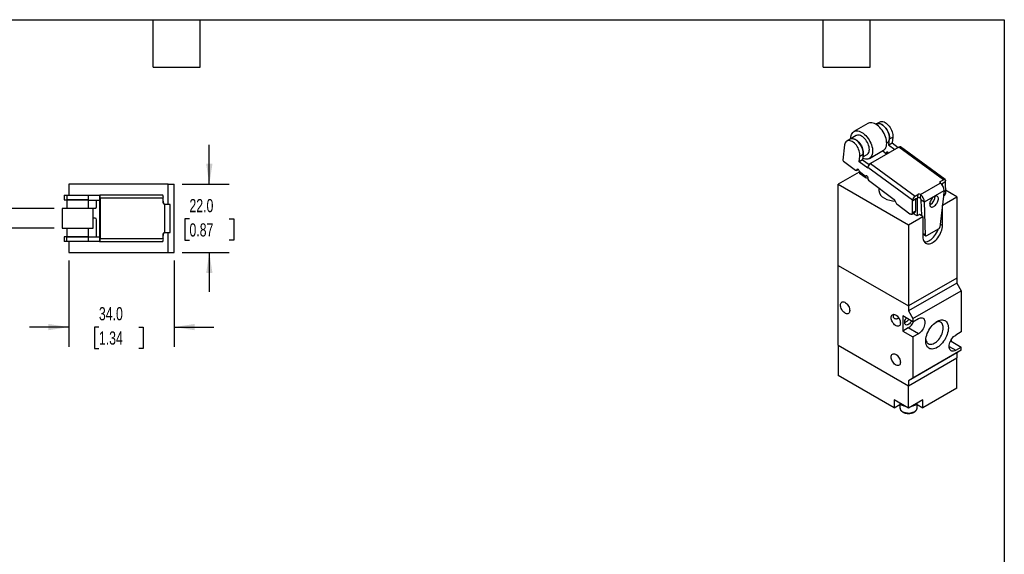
# Model space of a CAD drawing. Header units: millimetres. Extents: x 13 to 546, y 13 to 419.
# Tile 3 of 3: x 229 to 546, y 247 to 419. Entities that reach past the tile are written whole.
import ezdxf

# ---------------------------------------------------------------- set-up
doc = ezdxf.new("R2010")
doc.units = ezdxf.units.MM
doc.header["$LTSCALE"] = 2
doc.layers.add('DIMENSIONS', color=140, linetype='Continuous', lineweight=25)
doc.layers.add('TEXT', color=140, linetype='Continuous', lineweight=25)
doc.styles.add('SLDTEXTSTYLE0', font='TXT', dxfattribs={"width": 0.7})
doc.dimstyles.new('SLDDIMSTYLE0', dxfattribs={"dimtxt": 4.316016, "dimasz": 6.604, "dimexe": 0, "dimexo": 0.0625, "dimgap": 1.079004, "dimtad": 0, "dimtih": 1, "dimtoh": 1, "dimrnd": 1e-09, "dimzin": 4, "dimdsep": 46, "dimtxsty": 'SLDTEXTSTYLE0', "dimsah": 1, "dimcen": 0.09, "dimadec": 0, "dimazin": 1, "dimtfac": 1, "dimtmove": 0, "dimatfit": 0, "dimfxl": 0, "dimfrac": 2, "dimtolj": 1, "dimtzin": 12, "dimarcsym": 0})
doc.dimstyles.new('SLDDIMSTYLE2', dxfattribs={"dimtxt": 4.316016, "dimasz": 6.604, "dimexe": 0, "dimexo": 0.0625, "dimgap": 1.079004, "dimtad": 0, "dimtih": 1, "dimtoh": 1, "dimrnd": 1e-09, "dimzin": 12, "dimdsep": 46, "dimtxsty": 'SLDTEXTSTYLE0', "dimsah": 1, "dimcen": 0.09, "dimadec": 0, "dimazin": 3, "dimtfac": 1, "dimtmove": 0, "dimatfit": 0, "dimfxl": 0, "dimfrac": 2, "dimtolj": 1, "dimtzin": 12, "dimarcsym": 0})

# ---------------------------------------------------------------- blocks, each defined once
blk = doc.blocks.new('_D_14')
at = {"layer": 'DIMENSIONS'}
for p, q in [((219.32, 358.31), (219.32, 371.01)), ((239.95, 358.31), (212.97, 358.31)), ((239.95, 351.91), (212.97, 351.91)), ((219.32, 330.99), (219.32, 351.91)), ((186.02, 330.99), (184.57, 330.99)), ((184.57, 330.99), (184.57, 324.14)), ((198.84, 330.99), (200.29, 330.99)), ((200.29, 330.99), (200.29, 324.14)), ((206.62, 330.99), (219.32, 330.99)), ((184.57, 324.14), (186.02, 324.14)), ((200.29, 324.14), (198.84, 324.14))]:
    blk.add_line(p, q, dxfattribs=at)
for points in [[(219.32, 358.31), (220.34, 364.92), (218.31, 364.92)], [(219.32, 351.91), (218.31, 345.31), (220.34, 345.31)]]:
    blk.add_solid(points, dxfattribs=at)
at = {"layer": 'DIMENSIONS', "char_height": 4.233, "attachment_point": 1, "style": 'SLDTEXTSTYLE0'}
for s, insert in [('6.4', (187.81, 337.42)), ('0.25', (186.02, 329.59))]:
    blk.add_mtext(s, dxfattribs=dict(at, insert=insert))
blk = doc.blocks.new('_D_15')
at = {"layer": 'DIMENSIONS'}
for p, q in [((289.93, 366.11), (289.93, 378.81)), ((281.17, 366.11), (296.28, 366.11)), ((283.52, 354.91), (282.07, 354.91)), ((282.07, 354.91), (282.07, 348.05)), ((296.34, 354.91), (297.79, 354.91)), ((297.79, 354.91), (297.79, 348.05)), ((282.07, 348.05), (283.52, 348.05)), ((297.79, 348.05), (296.34, 348.05)), ((281.17, 344.11), (296.28, 344.11)), ((289.93, 344.11), (289.93, 331.41))]:
    blk.add_line(p, q, dxfattribs=at)
for points in [[(289.93, 366.11), (290.94, 372.72), (288.91, 372.72)], [(289.93, 344.11), (288.91, 337.51), (290.94, 337.51)]]:
    blk.add_solid(points, dxfattribs=at)
at = {"layer": 'DIMENSIONS', "char_height": 4.233, "attachment_point": 1, "style": 'SLDTEXTSTYLE0'}
for s, insert in [('22.0', (283.52, 361.34)), ('0.87', (283.52, 353.51))]:
    blk.add_mtext(s, dxfattribs=dict(at, insert=insert))
blk = doc.blocks.new('_D_16')
at = {"layer": 'DIMENSIONS'}
for p, q in [((244.63, 341.57), (244.63, 313.75)), ((278.63, 341.57), (278.63, 313.75)), ((244.63, 320.1), (231.93, 320.1)), ((254.35, 320.1), (252.91, 320.1)), ((252.91, 320.1), (252.91, 313.24)), ((267.18, 320.1), (268.63, 320.1)), ((268.63, 320.1), (268.63, 313.24)), ((278.63, 320.1), (291.33, 320.1)), ((252.91, 313.24), (254.35, 313.24)), ((268.63, 313.24), (267.18, 313.24))]:
    blk.add_line(p, q, dxfattribs=at)
for points in [[(244.63, 320.1), (238.03, 321.11), (238.03, 319.08)], [(278.63, 320.1), (285.24, 319.08), (285.24, 321.11)]]:
    blk.add_solid(points, dxfattribs=at)
at = {"layer": 'DIMENSIONS', "char_height": 4.233, "attachment_point": 1, "style": 'SLDTEXTSTYLE0'}
for s, insert in [('34.0', (254.35, 326.52)), ('1.34', (254.35, 318.69))]:
    blk.add_mtext(s, dxfattribs=dict(at, insert=insert))

msp = doc.modelspace()

# ---------------------------------------------------------------- linework, layer by layer
for p, q in [((502.165, 385.687), (497.639, 383.074)), ((504.859, 385.51), (504.7, 385.419)), ((505.955, 386.143), (504.894, 385.531)), ((498.389, 381.775), (496.444, 380.653)), ((509.097, 380.7), (510.157, 381.312)), ((510.157, 381.312), (509.92, 379.426)), ((494.646, 378.788), (494.024, 373.851)), ((496.409, 380.632), (495.348, 380.02)), ((512.158, 378.093), (502.966, 372.786)), ((508.2, 379.356), (508.359, 379.448)), ((508.788, 378.773), (508.859, 378.814)), ((508.788, 378.773), (510.791, 377.304)), ((508.859, 378.814), (509.097, 380.7)), ((508.859, 378.814), (509.92, 379.426)), ((509.92, 379.426), (511.922, 377.957)), ((526.522, 367.552), (512.158, 378.093)), ((527.019, 367.604), (512.655, 378.145)), ((499.313, 373.303), (499.551, 375.189)), ((499.551, 375.189), (500.611, 375.801)), ((500.611, 375.801), (500.374, 373.916)), ((500.499, 374.911), (501.889, 375.713)), ((502.639, 374.414), (507.164, 377.026)), ((507.744, 376.096), (506.796, 376.814)), ((508.048, 376.035), (508.629, 376.37)), ((508.546, 376.44), (508.149, 376.211)), ((508.149, 376.211), (508.161, 376.31)), ((508.464, 376.485), (508.161, 376.31)), ((494.335, 373.513), (498.198, 370.585)), ((500.374, 373.916), (499.313, 373.303)), ((502.116, 371.247), (499.313, 373.303)), ((500.374, 373.916), (500.445, 373.957)), ((500.445, 373.957), (502.543, 372.416)), ((502.116, 371.247), (502.164, 371.624)), ((502.164, 371.624), (516.528, 361.083)), ((502.966, 372.786), (517.33, 362.245)), ((499.321, 369.981), (492.606, 366.105)), ((498.502, 370.524), (499.083, 370.86)), ((499, 370.929), (498.603, 370.7)), ((498.615, 370.8), (498.603, 370.7)), ((498.918, 370.975), (498.615, 370.8)), ((499.316, 370.286), (501.418, 368.743)), ((499.489, 369.689), (501.591, 368.146)), ((501.418, 368.743), (501.721, 368.918)), ((502.095, 368.037), (502.119, 368.229)), ((244.634, 366.112), (244.634, 362.612)), ((276.634, 366.112), (244.634, 366.112)), ((276.634, 366.112), (278.634, 366.112)), ((276.634, 359.612), (276.634, 366.112)), ((278.634, 344.112), (278.634, 366.112)), ((492.606, 339.975), (492.606, 366.105)), ((492.606, 366.105), (515.234, 353.042)), ((502.39, 367.408), (510.642, 361.154)), ((505.698, 364.9), (505.698, 364.064)), ((519.121, 362.785), (525.485, 366.459)), ((525.462, 366.94), (525.409, 366.52)), ((525.485, 366.459), (525.458, 366.478)), ((525.462, 366.94), (526.522, 367.552)), ((525.86, 366.121), (525.956, 366.176)), ((527.087, 366.829), (525.956, 366.176)), ((526.027, 366.134), (525.964, 366.18)), ((526.027, 366.134), (526.028, 365.924)), ((527.087, 366.829), (527.134, 367.206)), ((527.087, 366.829), (527.103, 363.092)), ((243.139, 362.612), (243.139, 361.112)), ((243.139, 362.612), (244.018, 362.612)), ((244.018, 362.612), (244.018, 361.112)), ((244.018, 362.612), (250.986, 362.612)), ((250.986, 361.112), (250.986, 362.612)), ((250.986, 362.612), (254.582, 362.612)), ((254.582, 362.612), (254.582, 361.012)), ((254.582, 362.612), (254.65, 362.612)), ((274.964, 362.612), (254.65, 362.612)), ((517.33, 362.245), (518.391, 362.858)), ((517.917, 361.699), (518.062, 361.615)), ((518.062, 361.615), (518.7, 361.984)), ((518.27, 361.903), (518.391, 362.858)), ((519.094, 362.805), (518.952, 361.673)), ((519.121, 362.785), (519.094, 362.805)), ((520.345, 360.385), (526.705, 364.057)), ((526.705, 364.057), (525.356, 352.29)), ((526.194, 359.369), (530.79, 362.023)), ((526.517, 362.411), (526.896, 362.63)), ((526.559, 362.778), (527.103, 363.092)), ((530.79, 362.023), (527.098, 364.154)), ((530.79, 362.023), (530.79, 335.893)), ((243.139, 361.112), (244.018, 361.112)), ((243.986, 361.062), (243.986, 358.312)), ((244.018, 361.062), (243.986, 361.062)), ((244.018, 361.112), (250.986, 361.112)), ((250.986, 361.062), (244.018, 361.062)), ((244.634, 361.112), (244.634, 361.062)), ((245.986, 361.112), (245.986, 361.062)), ((248.986, 361.062), (248.986, 361.112)), ((250.421, 361.112), (250.421, 361.062)), ((250.619, 361.062), (250.619, 361.112)), ((250.986, 358.312), (250.986, 361.062)), ((250.986, 361.012), (254.582, 361.012)), ((253.595, 358.802), (253.595, 361.012)), ((254.582, 361.012), (254.582, 349.212)), ((254.784, 361.612), (254.784, 348.612)), ((275.098, 361.612), (254.784, 361.612)), ((275.098, 360.112), (275.098, 361.612)), ((275.134, 360.612), (275.098, 360.612)), ((275.134, 359.926), (275.134, 360.612)), ((275.631, 359.612), (275.594, 359.612)), ((275.631, 350.612), (275.631, 359.612)), ((277.362, 359.612), (275.631, 359.612)), ((277.362, 350.612), (277.362, 359.612)), ((510.869, 360.867), (511.299, 359.964)), ((511.533, 359.672), (515.694, 356.619)), ((517.612, 361.359), (516.48, 360.706)), ((516.48, 360.706), (516.528, 361.083)), ((516.496, 356.969), (516.48, 360.706)), ((517.557, 357.581), (517.541, 361.235)), ((517.895, 361.522), (517.612, 361.359)), ((518.062, 361.615), (518.062, 355.899)), ((518.952, 361.673), (518.978, 361.654)), ((519.284, 361.08), (520.344, 360.41)), ((519.478, 355.899), (519.286, 361.055)), ((520.746, 349.629), (520.345, 360.385)), ((526.169, 359.383), (526.194, 359.369)), ((526.194, 352.837), (526.194, 359.369)), ((242.486, 358.312), (242.486, 351.912)), ((242.531, 358.312), (242.486, 358.312)), ((252.486, 358.312), (242.531, 358.312)), ((251.019, 358.312), (250.986, 358.32)), ((252.486, 351.912), (252.486, 358.312)), ((253.198, 358.312), (252.486, 358.312)), ((515.234, 353.042), (519.83, 355.695)), ((516.289, 356.507), (517.35, 357.119)), ((516.496, 356.969), (517.557, 357.581)), ((518.062, 355.899), (516.649, 356.715)), ((518.769, 356.308), (518.062, 355.899)), ((519.83, 355.695), (518.769, 356.308)), ((519.83, 355.695), (519.83, 349.163)), ((253.1, 355.172), (252.486, 355.172)), ((253.595, 349.212), (253.595, 354.672)), ((515.234, 353.042), (515.234, 326.913)), ((525.467, 353.257), (526.194, 352.837)), ((242.486, 351.912), (242.531, 351.912)), ((242.531, 351.912), (252.486, 351.912)), ((243.139, 349.112), (243.139, 347.612)), ((244.018, 349.112), (243.139, 349.112)), ((243.986, 351.912), (243.986, 349.162)), ((243.986, 349.162), (250.986, 349.162)), ((244.018, 347.612), (244.018, 349.112)), ((250.986, 349.112), (244.018, 349.112)), ((244.634, 349.162), (244.634, 349.112)), ((245.986, 349.162), (245.986, 349.112)), ((248.986, 349.112), (248.986, 349.162)), ((250.421, 349.162), (250.421, 349.112)), ((250.619, 349.112), (250.619, 349.162)), ((250.986, 349.162), (250.986, 351.912)), ((250.986, 349.212), (254.582, 349.212)), ((250.986, 347.612), (250.986, 349.112)), ((254.582, 349.212), (254.582, 347.612)), ((275.098, 348.612), (275.098, 350.112)), ((275.098, 349.612), (275.134, 349.612)), ((275.134, 349.612), (275.134, 350.298)), ((275.631, 350.612), (275.594, 350.612)), ((275.631, 350.612), (277.362, 350.612)), ((276.634, 344.112), (276.634, 350.612)), ((520.746, 349.629), (519.83, 350.208)), ((519.83, 350.078), (520.832, 349.444)), ((524.998, 351.729), (521.072, 349.463)), ((244.018, 347.612), (243.139, 347.612)), ((250.986, 347.612), (244.018, 347.612)), ((244.634, 347.612), (244.634, 344.112)), ((254.582, 347.612), (250.986, 347.612)), ((254.582, 347.612), (254.65, 347.612)), ((254.65, 347.612), (274.964, 347.612)), ((254.784, 348.612), (275.098, 348.612)), ((244.634, 344.112), (276.634, 344.112)), ((276.634, 344.112), (278.634, 344.112)), ((492.606, 314.254), (492.606, 339.975)), ((492.606, 339.975), (515.234, 326.913)), ((530.79, 335.893), (515.234, 326.913)), ((530.79, 334.26), (515.234, 325.28)), ((530.79, 335.893), (530.79, 334.26)), ((530.79, 334.26), (532.204, 331.811)), ((516.648, 322.83), (532.204, 331.811)), ((532.204, 331.811), (532.204, 318.542)), ((515.234, 326.913), (515.234, 325.28)), ((516.648, 321.809), (513.395, 323.687)), ((513.395, 323.687), (513.395, 318.788)), ((515.234, 325.28), (516.648, 322.83)), ((516.648, 322.83), (516.648, 321.809)), ((516.648, 321.809), (518.416, 322.83)), ((515.163, 319.808), (513.395, 318.788)), ((513.395, 318.788), (516.648, 316.91)), ((518.416, 317.931), (515.163, 319.808)), ((518.416, 317.931), (516.648, 316.91)), ((532.204, 318.542), (530.437, 317.521)), ((492.606, 314.254), (492.606, 304.456)), ((492.606, 314.254), (515.234, 301.192)), ((516.648, 316.91), (516.648, 303.641)), ((528.952, 315.52), (528.642, 315.341)), ((528.952, 315.964), (528.952, 315.52)), ((528.952, 315.52), (532.204, 313.643)), ((530.79, 311.805), (515.234, 302.825)), ((532.204, 312.622), (516.648, 303.641)), ((528.315, 313.847), (530.437, 312.622)), ((530.437, 312.622), (532.204, 313.643)), ((532.204, 312.622), (530.79, 311.805)), ((530.79, 311.805), (530.79, 310.172)), ((532.204, 312.622), (532.204, 313.643)), ((515.234, 301.192), (530.79, 310.172)), ((530.79, 300.374), (530.79, 310.172)), ((510.638, 294.047), (492.606, 304.456)), ((516.648, 303.641), (515.234, 302.825)), ((515.234, 302.825), (515.234, 301.192)), ((515.234, 294.006), (515.234, 301.192)), ((530.79, 300.374), (519.83, 294.047)), ((510.638, 296.659), (510.638, 294.047)), ((515.234, 294.006), (510.638, 296.659)), ((510.638, 294.047), (512.484, 295.112)), ((512.484, 295.518), (512.484, 294.006)), ((519.83, 296.659), (515.234, 294.006)), ((517.984, 294.006), (517.984, 295.518)), ((517.984, 295.112), (519.83, 294.047)), ((519.83, 294.047), (519.83, 296.659))]:
    msp.add_line(p, q)
at = {"flags": 128}
for points in [[(507.164, 377.026), (507.278, 377.098), (507.546, 377.327), (507.772, 377.615), (507.952, 377.958), (508.085, 378.35), (508.168, 378.786), (508.2, 379.259), (508.18, 379.763), (508.109, 380.29), (507.987, 380.833), (507.817, 381.383), (507.602, 381.933), (507.343, 382.475), (507.045, 383), (506.713, 383.501), (506.351, 383.971), (505.964, 384.403), (505.558, 384.791), (505.139, 385.128), (504.713, 385.411), (504.287, 385.634), (503.866, 385.795), (503.457, 385.891), (503.065, 385.921), (502.697, 385.884), (502.357, 385.782), (502.165, 385.687)], [(508.359, 379.448), (508.492, 379.538), (508.702, 379.745), (508.868, 380.009), (508.989, 380.322), (509.061, 380.679), (509.084, 381.074), (509.056, 381.496), (508.978, 381.939), (508.852, 382.393), (508.68, 382.848), (508.466, 383.296), (508.214, 383.727), (507.93, 384.133), (507.619, 384.505), (507.287, 384.836), (506.941, 385.119), (506.589, 385.348), (506.237, 385.519), (505.892, 385.628), (505.563, 385.673), (505.254, 385.653), (504.973, 385.568), (504.859, 385.51)], [(504.877, 385.52), (505.008, 385.589), (505.289, 385.673), (505.598, 385.694), (505.928, 385.649), (506.272, 385.54), (506.624, 385.369), (506.977, 385.14), (507.322, 384.857), (507.654, 384.526), (507.965, 384.153), (508.25, 383.748), (508.501, 383.316), (508.715, 382.868), (508.887, 382.413), (509.013, 381.959), (509.091, 381.517), (509.119, 381.094), (509.097, 380.7)], [(505.955, 386.143), (506.069, 386.201), (506.35, 386.286), (506.659, 386.306), (506.989, 386.261), (507.333, 386.152), (507.685, 385.981), (508.037, 385.752), (508.383, 385.469), (508.715, 385.138), (509.026, 384.766), (509.31, 384.36), (509.562, 383.929), (509.776, 383.481), (509.948, 383.025), (510.074, 382.572), (510.152, 382.129), (510.18, 381.706), (510.157, 381.312)], [(500.611, 375.801), (500.634, 376.195), (500.606, 376.618), (500.528, 377.061), (500.402, 377.514), (500.23, 377.97), (500.016, 378.418), (499.765, 378.849), (499.48, 379.255), (499.169, 379.627), (498.837, 379.958), (498.491, 380.241), (498.139, 380.47), (497.787, 380.641), (497.443, 380.75), (497.113, 380.795), (496.804, 380.775), (496.523, 380.69), (496.409, 380.632)], [(496.427, 380.642), (496.559, 380.711), (496.84, 380.795), (497.148, 380.815), (497.478, 380.771), (497.822, 380.662), (498.174, 380.491), (498.527, 380.262), (498.872, 379.979), (499.204, 379.648), (499.515, 379.275), (499.8, 378.87), (500.052, 378.438), (500.265, 377.99), (500.437, 377.535), (500.563, 377.081), (500.641, 376.639), (500.669, 376.216), (500.647, 375.822), (500.574, 375.464), (500.565, 375.432)], [(496.603, 380.745), (496.604, 380.842), (496.635, 381.315)], [(496.635, 381.315), (496.718, 381.751), (496.851, 382.143), (497.031, 382.485), (497.257, 382.773), (497.525, 383.002), (497.831, 383.169), (498.171, 383.272), (498.539, 383.308), (498.931, 383.278), (499.341, 383.182), (499.762, 383.021), (500.188, 382.798), (500.614, 382.516), (501.033, 382.178), (501.438, 381.791), (501.825, 381.359), (502.188, 380.889), (502.52, 380.388), (502.818, 379.862), (503.076, 379.321), (503.292, 378.771), (503.462, 378.22), (503.583, 377.678), (503.654, 377.15), (503.674, 376.646), (503.642, 376.173), (503.56, 375.737), (503.427, 375.345), (503.246, 375.003), (503.02, 374.715), (502.752, 374.486), (502.446, 374.319), (502.107, 374.216), (501.738, 374.18), (501.346, 374.21), (500.937, 374.306), (500.516, 374.467), (500.447, 374.499)], [(501.889, 375.713), (502.022, 375.803), (502.232, 376.01), (502.398, 376.274), (502.519, 376.587), (502.591, 376.944), (502.614, 377.338), (502.586, 377.761), (502.508, 378.204), (502.382, 378.657), (502.21, 379.113), (501.996, 379.561), (501.744, 379.992), (501.46, 380.398), (501.149, 380.77), (500.817, 381.101), (500.471, 381.384), (500.119, 381.613), (499.767, 381.784), (499.422, 381.893), (499.093, 381.938), (498.784, 381.918), (498.503, 381.833), (498.389, 381.775)], [(499.551, 375.189), (499.573, 375.583), (499.545, 376.006), (499.467, 376.449), (499.341, 376.902), (499.169, 377.358), (498.956, 377.806), (498.704, 378.237), (498.419, 378.643), (498.108, 379.015), (497.776, 379.346), (497.431, 379.629), (497.078, 379.858), (496.726, 380.029), (496.382, 380.138), (496.052, 380.183), (495.744, 380.163), (495.463, 380.078), (495.215, 379.93), (495.006, 379.723), (494.839, 379.459), (494.718, 379.146), (494.646, 378.788)], [(507.744, 376.096), (507.814, 376.051), (507.883, 376.022), (507.949, 376.011), (508.01, 376.018), (508.061, 376.043), (508.103, 376.085), (508.132, 376.141), (508.149, 376.211)], [(508.161, 376.31), (508.206, 376.435), (508.297, 376.502), (508.421, 376.5), (508.559, 376.431), (508.689, 376.303), (508.788, 376.148)], [(498.603, 370.7), (498.586, 370.63), (498.557, 370.574), (498.515, 370.532), (498.464, 370.508), (498.403, 370.501), (498.337, 370.512), (498.268, 370.54), (498.198, 370.585)], [(498.615, 370.8), (498.66, 370.924), (498.751, 370.991), (498.875, 370.989), (499.013, 370.92), (499.144, 370.793), (499.247, 370.628), (499.307, 370.449), (499.316, 370.286)], [(502.105, 368.116), (501.941, 368.076), (501.771, 368.074), (501.628, 368.122), (501.518, 368.218), (501.444, 368.357), (501.411, 368.534), (501.418, 368.743)], [(501.418, 368.743), (501.463, 368.868), (501.554, 368.934), (501.678, 368.933), (501.816, 368.863), (501.946, 368.736), (502.05, 368.571), (502.11, 368.393), (502.119, 368.229)], [(526.522, 367.552), (526.658, 367.617), (526.786, 367.651), (526.899, 367.652), (526.995, 367.62), (527.068, 367.556), (527.117, 367.463), (527.139, 367.345), (527.134, 367.206)], [(523.387, 358.95), (523.656, 359.134), (523.918, 359.368), (524.163, 359.645), (524.382, 359.954), (524.568, 360.284), (524.713, 360.624), (524.813, 360.961), (524.864, 361.283), (524.864, 361.578), (524.813, 361.835), (524.713, 362.046), (524.567, 362.203), (524.382, 362.299), (524.162, 362.332), (523.917, 362.301), (523.656, 362.206), (523.387, 362.051), (523.121, 361.841), (522.866, 361.584), (522.633, 361.29), (522.43, 360.969), (522.263, 360.632), (522.14, 360.292), (522.064, 359.961), (522.039, 359.652), (522.064, 359.374), (522.14, 359.139), (522.264, 358.954), (522.43, 358.827), (522.634, 358.762), (522.867, 358.761), (523.121, 358.825), (523.387, 358.95)], [(522.047, 359.489), (522.062, 359.494), (522.328, 359.62)], [(515.694, 356.619), (515.845, 356.527), (515.993, 356.473), (516.132, 356.461), (516.256, 356.49), (516.358, 356.559), (516.434, 356.666), (516.481, 356.804), (516.496, 356.969)], [(519.83, 349.163), (519.855, 348.717), (519.93, 348.307), (520.053, 347.939), (520.224, 347.62), (520.438, 347.354), (520.692, 347.146), (520.984, 346.998), (521.307, 346.913), (521.657, 346.893), (522.029, 346.938), (522.416, 347.046), (522.812, 347.217), (523.212, 347.448), (523.608, 347.735), (523.995, 348.073), (524.367, 348.457), (524.717, 348.882), (525.04, 349.34), (525.331, 349.824), (525.586, 350.326), (525.8, 350.839), (525.97, 351.355), (526.094, 351.865), (526.169, 352.362), (526.194, 352.837)], [(520.295, 347.519), (520.596, 347.505), (520.968, 347.55), (521.355, 347.659), (521.751, 347.83), (522.151, 348.06), (522.548, 348.347), (522.935, 348.685), (523.306, 349.07), (523.656, 349.494), (523.98, 349.952), (524.271, 350.436), (524.526, 350.939), (524.74, 351.452), (524.798, 351.614)], [(521.072, 349.463), (521.009, 349.435), (520.949, 349.421), (520.893, 349.422), (520.845, 349.437), (520.804, 349.467), (520.774, 349.51), (520.754, 349.564), (520.746, 349.629)], [(493.313, 327.156), (493.339, 327.456), (493.414, 327.717), (493.536, 327.93), (493.701, 328.087), (493.903, 328.183), (494.136, 328.215), (494.392, 328.182), (494.661, 328.085), (494.935, 327.927), (495.205, 327.713), (495.46, 327.451), (495.693, 327.15), (495.896, 326.82), (496.061, 326.472), (496.183, 326.118), (496.258, 325.771), (496.283, 325.441), (496.258, 325.141), (496.183, 324.88), (496.061, 324.667), (495.896, 324.51), (495.693, 324.413), (495.46, 324.381), (495.205, 324.415), (494.935, 324.512), (494.661, 324.67), (494.392, 324.884), (494.136, 325.146), (493.903, 325.447), (493.701, 325.777), (493.536, 326.125), (493.414, 326.478), (493.339, 326.826), (493.313, 327.156)], [(509.648, 323.115), (509.673, 323.416), (509.748, 323.677), (509.87, 323.89), (510.035, 324.047), (510.238, 324.143), (510.471, 324.175), (510.726, 324.142), (510.996, 324.045), (511.27, 323.886), (511.539, 323.673), (511.794, 323.411), (512.027, 323.11), (512.23, 322.78), (512.395, 322.432), (512.517, 322.078), (512.592, 321.731), (512.617, 321.401), (512.592, 321.1), (512.517, 320.839), (512.395, 320.627), (512.23, 320.469), (512.027, 320.373), (511.794, 320.341), (511.539, 320.374), (511.27, 320.472), (510.996, 320.63), (510.726, 320.843), (510.471, 321.105), (510.238, 321.406), (510.035, 321.736), (509.87, 322.084), (509.748, 322.438), (509.673, 322.786), (509.648, 323.115)], [(516.146, 322.099), (516.107, 322.011), (515.944, 321.708), (515.746, 321.428), (515.524, 321.185), (515.285, 320.989), (515.041, 320.848), (514.802, 320.769), (514.58, 320.755), (514.382, 320.806), (514.219, 320.921), (514.097, 321.095), (514.022, 321.319), (513.996, 321.585), (514.022, 321.879), (514.097, 322.191), (514.219, 322.505), (514.382, 322.809), (514.534, 323.03)], [(518.416, 322.83), (518.748, 322.991), (519.071, 323.089), (519.379, 323.119), (519.663, 323.082), (519.916, 322.978), (520.132, 322.811), (520.306, 322.584), (520.433, 322.302), (520.511, 321.973), (520.537, 321.605), (520.511, 321.207), (520.433, 320.788), (520.306, 320.359), (520.132, 319.931), (519.916, 319.514), (519.663, 319.118), (519.379, 318.754), (519.071, 318.429), (518.748, 318.152), (518.416, 317.931)], [(528.068, 319.828), (528.042, 319.316), (527.966, 318.782), (527.84, 318.232), (527.666, 317.676), (527.446, 317.12), (527.185, 316.573), (526.884, 316.042), (526.549, 315.535), (526.184, 315.058), (525.795, 314.619), (525.386, 314.224), (524.964, 313.877), (524.534, 313.585), (524.103, 313.351), (523.676, 313.178), (523.26, 313.069), (522.86, 313.026), (522.482, 313.048), (522.132, 313.136), (521.813, 313.289), (521.532, 313.503), (521.291, 313.777), (521.094, 314.107), (520.943, 314.487), (520.842, 314.913), (520.791, 315.378), (520.791, 315.877), (520.842, 316.401), (520.943, 316.944), (521.094, 317.497), (521.291, 318.054), (521.532, 318.607), (521.813, 319.147), (522.132, 319.667), (522.482, 320.16), (522.86, 320.618), (523.26, 321.036), (523.676, 321.408), (524.103, 321.728), (524.534, 321.992), (524.964, 322.196), (525.386, 322.337), (525.795, 322.413), (526.184, 322.424), (526.549, 322.368), (526.884, 322.248), (527.185, 322.064), (527.446, 321.819), (527.666, 321.517), (527.84, 321.161), (527.966, 320.757), (528.042, 320.311), (528.068, 319.828)], [(526.444, 319.828), (526.419, 320.249), (526.343, 320.634), (526.219, 320.974), (526.049, 321.265), (525.835, 321.502), (525.581, 321.679), (525.293, 321.794), (524.974, 321.845), (524.631, 321.831), (524.27, 321.752), (523.994, 321.652)], [(520.81, 316.137), (520.841, 315.943), (520.941, 315.58), (521.089, 315.263), (521.281, 314.999), (521.516, 314.791), (521.787, 314.645), (522.092, 314.562), (522.423, 314.543), (522.776, 314.59), (523.144, 314.701), (523.52, 314.874), (523.897, 315.107), (524.27, 315.395), (524.631, 315.733), (524.974, 316.114), (525.293, 316.533), (525.581, 316.982), (525.835, 317.452), (526.049, 317.935), (526.219, 318.423), (526.343, 318.907), (526.419, 319.378), (526.444, 319.828)], [(530.437, 312.622), (530.105, 312.461), (529.781, 312.364), (529.473, 312.333), (529.19, 312.37), (528.937, 312.474), (528.72, 312.641), (528.546, 312.868), (528.419, 313.15), (528.341, 313.479), (528.315, 313.847), (528.341, 314.245), (528.419, 314.664), (528.546, 315.093), (528.72, 315.521), (528.937, 315.938), (529.19, 316.334), (529.473, 316.698), (529.781, 317.023), (530.105, 317.3), (530.437, 317.521)], [(509.648, 310.459), (509.673, 310.759), (509.748, 311.02), (509.87, 311.233), (510.035, 311.39), (510.238, 311.487), (510.471, 311.519), (510.726, 311.486), (510.996, 311.388), (511.27, 311.23), (511.539, 311.016), (511.794, 310.755), (512.027, 310.453), (512.23, 310.123), (512.395, 309.776), (512.517, 309.422), (512.592, 309.074), (512.617, 308.744), (512.592, 308.444), (512.517, 308.183), (512.395, 307.97), (512.23, 307.813), (512.027, 307.717), (511.794, 307.685), (511.539, 307.718), (511.27, 307.815), (510.996, 307.973), (510.726, 308.187), (510.471, 308.449), (510.238, 308.75), (510.035, 309.08), (509.87, 309.428), (509.748, 309.782), (509.673, 310.129), (509.648, 310.459)], [(512.484, 294.006), (512.484, 293.974), (512.529, 293.72), (512.643, 293.473), (512.825, 293.24), (513.069, 293.027), (513.369, 292.839), (513.717, 292.681), (514.105, 292.558), (514.522, 292.472), (514.957, 292.426), (515.4, 292.421), (515.838, 292.457), (516.26, 292.533), (516.656, 292.647), (517.016, 292.796), (517.328, 292.977), (517.587, 293.184), (517.785, 293.413), (517.917, 293.657), (517.979, 293.91), (517.984, 294.006)]]:
    msp.add_lwpolyline(points, dxfattribs=at)
for centre, radius, start, end in [((512.444, 377.754), 0.444, 61.70997, 130.22408), ((495.266, 374.681), 1.494, 213.77323, 231.46488), ((503.888, 371.292), 1.756, 121.6788, 169.11235), ((499.905, 370.133), 0.609, 165.46658, 226.89382), ((502.849, 368.007), 0.755, 177.79085, 232.57396), ((525.576, 366.708), 0.258, 116.36602, 242.8378), ((523.61, 363.991), 3.1, 1.72102, 52.78303), ((252.822, 361.858), 1.977, 352.86743, 22.43429), ((273.136, 361.858), 1.977, 352.86743, 22.43429), ((508.645, 364.323), 2.958, 185.02634, 246.2938), ((518.252, 360.751), 1.756, 121.6788, 169.11235), ((518.698, 362.238), 0.691, 55.00119, 116.38792), ((518.576, 361.142), 0.651, 54.69143, 77.44485), ((517.246, 360.317), 3.1, 1.72102, 52.78303), ((520.777, 362.219), 3.026, 300.83884, 0.90268), ((526.608, 363.037), 0.498, 305.31349, 6.37328), ((250.524, 361.067), 0.0933, 357.12752, 29.06843), ((253.096, 358.8), 0.499, 281.79796, 0.19116), ((275.596, 360.11), 0.498, 179.74035, 269.73798), ((511.402, 368.898), 8.284, 241.54961, 267.1101), ((510.151, 360.532), 0.792, 24.96025, 51.65817), ((512.013, 360.296), 0.787, 204.89939, 232.424), ((518.503, 361.032), 0.783, 3.52275, 52.60905), ((517.062, 357.526), 0.498, 305.31349, 6.37328), ((253.097, 354.674), 0.498, 359.74035, 89.73798), ((524.548, 352.411), 0.817, 303.4779, 351.5003), ((250.524, 349.157), 0.0933, 330.93157, 2.87248), ((275.596, 350.114), 0.498, 90.26202, 180.25965), ((252.822, 348.367), 1.977, 337.56571, 7.13257), ((273.136, 348.367), 1.977, 337.56571, 7.13257), ((512.639, 323.715), 4.651, 302.86251, 338.20555), ((514.597, 297.313), 2.76, 217.24372, 262.76165), ((515.87, 297.313), 2.76, 277.23835, 322.75628)]:
    msp.add_arc(centre, radius, start, end)
for centre, start_param, end_param in [((525.956, 366.093), 5.4853997, 7.0561961), ((517.612, 361.276), 0.7730107, 2.3438071)]:
    msp.add_ellipse(centre, major_axis=(0.0491, 0.0877), ratio=0.5801111, start_param=start_param, end_param=end_param)
for points in [[(526.705, 364.057), (526.706, 364.066), (526.707, 364.075), (526.708, 364.084)], [(519.284, 361.08), (519.285, 361.072), (519.286, 361.063), (519.286, 361.055)], [(520.344, 360.41), (520.345, 360.402), (520.345, 360.393), (520.345, 360.385)]]:
    msp.add_open_spline(points, degree=3)
for points, knots in [([(510.269, 323.736), (510.265, 323.649), (510.254, 323.438), (510.416, 323.134), (510.734, 322.881), (511.142, 322.751), (511.564, 322.787), (511.858, 322.939), (511.971, 323.102), (512.001, 323.145)], [0, 0, 0, 0, 0.1147793, 0.2774532, 0.4393249, 0.6198014, 0.780131, 0.9413489, 1, 1, 1, 1]), ([(510.488, 324.169), (510.463, 324.145), (510.335, 324.02), (510.299, 323.863), (510.269, 323.736)], [0, 0, 0, 0, 0.1893556, 1, 1, 1, 1]), ([(515.31, 322.582), (515.233, 322.474), (515.051, 322.221), (514.66, 321.917), (514.275, 321.663), (514.091, 321.56), (514.018, 321.519)], [0, 0, 0, 0, 0.230862, 0.5431373, 0.8205529, 1, 1, 1, 1]), ([(512.491, 293.952), (512.495, 293.885), (512.505, 293.733), (512.591, 293.503), (512.73, 293.27), (512.919, 293.057), (513.15, 292.867), (513.415, 292.703), (513.704, 292.568), (514.015, 292.459), (514.313, 292.384), (514.589, 292.335), (514.886, 292.3), (515.1, 292.295), (515.234, 292.291)], [0, 0, 0, 0, 0.0700549, 0.1589626, 0.2494718, 0.3409861, 0.4322852, 0.5223694, 0.610337, 0.6949344, 0.7814081, 0.8443791, 0.9032007, 1, 1, 1, 1]), ([(515.234, 292.291), (515.375, 292.295), (515.573, 292.3), (515.861, 292.333), (516.101, 292.373), (516.376, 292.438), (516.649, 292.525), (516.914, 292.635), (517.162, 292.767), (517.389, 292.921), (517.587, 293.097), (517.752, 293.293), (517.88, 293.509), (517.958, 293.745), (517.993, 293.914), (517.983, 294), (517.983, 294.003)], [0, 0, 0, 0, 0.1004452, 0.1412482, 0.2085351, 0.277698, 0.3512182, 0.427205, 0.5050042, 0.5841669, 0.6644075, 0.7455324, 0.8275564, 0.9109227, 0.9969281, 1, 1, 1, 1])]:
    msp.add_open_spline(points, degree=3, knots=knots)
at = {"layer": 'TEXT'}
for p, q in [((12.7, 419.1), (546.1, 419.1)), ((271.78, 403.86), (271.78, 419.1)), ((287.02, 403.86), (287.02, 419.1)), ((487.68, 403.86), (487.68, 419.1)), ((502.92, 403.86), (502.92, 419.1)), ((546.1, 419.1), (546.1, 12.7)), ((271.78, 403.86), (287.02, 403.86)), ((487.68, 403.86), (502.92, 403.86))]:
    msp.add_line(p, q, dxfattribs=at)

# ---------------------------------------------------------------- dimensions: what is measured, and where the dimension line sits
at = {"layer": 'DIMENSIONS'}
for base, p1, p2, dimstyle, picture, middle in [((289.928, 366.112), (278.634, 344.112), (278.634, 366.112), 'SLDDIMSTYLE0', '_D_15', (289.928, 354.912)), ((219.324, 351.912), (242.486, 358.312), (242.486, 351.912), 'SLDDIMSTYLE2', '_D_14', (219.324, 330.995))]:
    dim = msp.add_linear_dim(base=base, p1=p1, p2=p2, angle=90, dimstyle=dimstyle, dxfattribs=at)
    dim.commit()
    dim.dimension.update_dxf_attribs({"geometry": picture, "text_midpoint": middle, "dimtype": 160})
dim = msp.add_linear_dim(base=(244.634, 320.096), p1=(278.634, 344.112), p2=(244.634, 344.112), dimstyle='SLDDIMSTYLE0', dxfattribs=at)
dim.commit()
dim.dimension.update_dxf_attribs({"geometry": '_D_16', "text_midpoint": (260.767, 320.096), "dimtype": 160})

doc.saveas('drawing.dxf')
